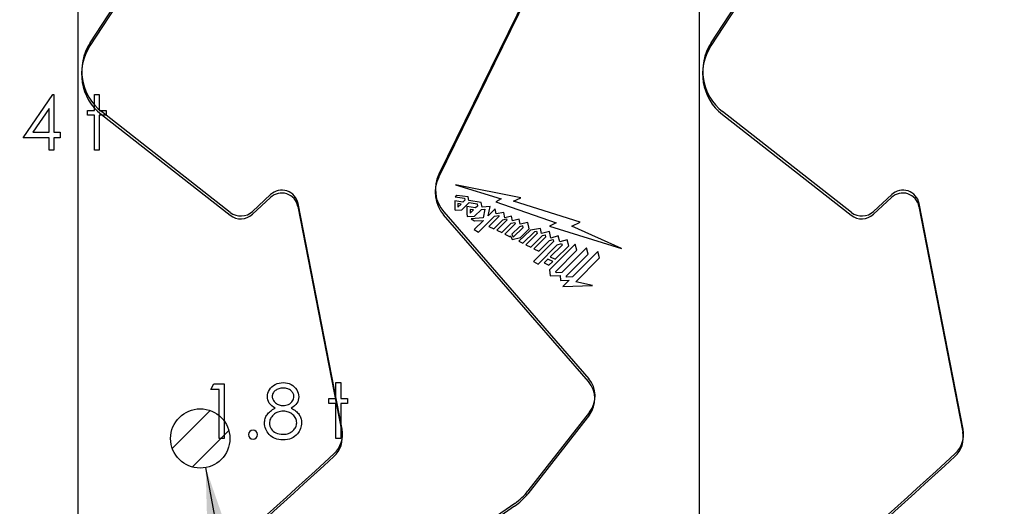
# Model space of a CAD drawing. Header units: inches. Extents: x 0.1 to 87.3, y 0.1 to 33.9.
# Tile 73 of 174: x 24 to 26.3, y 22.1 to 23.3. Entities that reach past the tile are written whole.
import ezdxf

# ---------------------------------------------------------------- set-up
doc = ezdxf.new("R2010")
doc.units = ezdxf.units.IN
doc.header["$MEASUREMENT"] = 0
doc.linetypes.add('CENTERX2', pattern=[0.8, 0.5, -0.1, 0.1, -0.1])
doc.layers.add('DIMENSIONS', color=171, linetype='Continuous')
doc.styles.add('SLDTEXTSTYLE0', font='TXT', dxfattribs={"width": 0.75})
doc.dimstyles.new('SLDDIMSTYLE4', dxfattribs={"dimtxt": 0.125, "dimasz": 0.13, "dimexe": 0, "dimexo": 0.0625, "dimgap": 0.03125, "dimtad": 0, "dimtih": 1, "dimtoh": 1, "dimdec": 4, "dimrnd": 1e-09, "dimzin": 4, "dimdsep": 46, "dimtxsty": 'SLDTEXTSTYLE0', "dimsah": 1, "dimcen": 0, "dimadec": 0, "dimazin": 1, "dimtfac": 1, "dimtdec": 4, "dimtofl": 0, "dimtmove": 0, "dimatfit": 3, "dimfxl": 1, "dimfrac": 2, "dimtolj": 1, "dimtzin": 12, "dimarcsym": 0})

# ---------------------------------------------------------------- blocks, each defined once
blk = doc.blocks.new('SW_HATCH_8')
at = {"color": 0, "linetype": 'Continuous', "lineweight": 18}
for p, q in [((0, 0), (-0.0868, -0.0868)), ((0.0428, -0.0456), (-0.0412, -0.1296))]:
    blk.add_line(p, q, dxfattribs=at)
blk = doc.blocks.new('_D_4')
at = {"layer": 'DIMENSIONS'}
for p, q in [((24.4517, 22.234), (25.6735, 15.5391)), ((26.6256, 16.0121), (26.5875, 16.0121)), ((26.5875, 16.0121), (26.5875, 15.8136)), ((27.0412, 16.0121), (27.0793, 16.0121)), ((27.0793, 16.0121), (27.0793, 15.8136)), ((26.5875, 15.8136), (26.6256, 15.8136)), ((27.0793, 15.8136), (27.0412, 15.8136)), ((25.6735, 15.5391), (25.8922, 15.5391))]:
    blk.add_line(p, q, dxfattribs=at)
blk.add_solid([(24.4517, 22.234), (24.4554, 22.1025), (24.4947, 22.1097)], dxfattribs=at)
at = {"layer": 'DIMENSIONS', "char_height": 0.125, "attachment_point": 1, "style": 'SLDTEXTSTYLE0'}
for s, insert in [('3.454', (26.6256, 15.9748)), ('%%c', (26.5313, 15.7878)), ('.1360', (26.7198, 15.7878)), ('TBD PER TAPPING UNIT', (25.9547, 15.5893)), ('SPECIFICATIONS', (26.1929, 15.3909))]:
    blk.add_mtext(s, dxfattribs=dict(at, insert=insert))

msp = doc.modelspace()

# ---------------------------------------------------------------- linework, layer by layer
at = {"color": 7, "linetype": 'Continuous'}
for p, q in [((24.15957, 20.43835), (24.15957, 26.74835)), ((24.15957, 20.43835), (24.15957, 26.74835)), ((25.58457, 20.43835), (25.58457, 26.74835)), ((25.58457, 20.43835), (25.58457, 26.74835)), ((25.20433, 23.34984), (24.98695, 22.90661)), ((24.18669, 23.2078), (24.26045, 23.32084)), ((25.61169, 23.2078), (25.68545, 23.32084)), ((24.50836, 22.81933), (24.21288, 23.05018)), ((25.93336, 22.81933), (25.63788, 23.05018)), ((24.60091, 22.8601), (24.55939, 22.82152)), ((26.02591, 22.8601), (25.98439, 22.82152)), ((24.76471, 22.32186), (24.66381, 22.83962)), ((24.99822, 22.82028), (25.33068, 22.43783)), ((26.18971, 22.32186), (26.08881, 22.83962)), ((25.33268, 22.36153), (25.19129, 22.18056)), ((25.16111, 22.1521), (24.91769, 21.98389))]:
    msp.add_line(p, q, dxfattribs=at)
at = {"color": 7, "linetype": 'CENTERX2'}
for p, q in [((24.15957, 17.28335), (24.15957, 23.59335)), ((25.58457, 17.28335), (25.58457, 23.59335))]:
    msp.add_line(p, q, dxfattribs=at)
at = {"color": 7, "linetype": 'Continuous', "lineweight": 25}
for p, q in [((24.98655, 22.89998), (25.20393, 23.34321)), ((24.26005, 23.3142), (24.18629, 23.20117)), ((25.68505, 23.3142), (25.61129, 23.20117)), ((24.21248, 23.04355), (24.50796, 22.8127)), ((25.63748, 23.04355), (25.93296, 22.8127)), ((25.17534, 22.85296), (25.02504, 22.88256)), ((25.02504, 22.88256), (25.13003, 22.85002)), ((24.55899, 22.81488), (24.60051, 22.85346)), ((25.04214, 22.8428), (25.02341, 22.84559)), ((25.02809, 22.85811), (25.02457, 22.85461)), ((25.02457, 22.85461), (25.04535, 22.85147)), ((25.05442, 22.85454), (25.02809, 22.85811)), ((25.0398, 22.82523), (25.05622, 22.84157)), ((25.04631, 22.84694), (25.04214, 22.8428)), ((25.04535, 22.85147), (25.04631, 22.84694)), ((25.05605, 22.84627), (25.05442, 22.85454)), ((25.08421, 22.84176), (25.05605, 22.84627)), ((25.05622, 22.84157), (25.0745, 22.83861)), ((25.08647, 22.83104), (25.08421, 22.84176)), ((25.13003, 22.85002), (25.1174, 22.84355)), ((25.1174, 22.84355), (25.25642, 22.79527)), ((25.15828, 22.8451), (25.17534, 22.85296)), ((25.31141, 22.79655), (25.15828, 22.8451)), ((25.98399, 22.81488), (26.02551, 22.85346)), ((24.66341, 22.83298), (24.76431, 22.31523)), ((25.02365, 22.82527), (25.02472, 22.82441)), ((25.02472, 22.82441), (25.0398, 22.82523)), ((25.03023, 22.83956), (25.03051, 22.83121)), ((25.03777, 22.83842), (25.03023, 22.83956)), ((25.03051, 22.83121), (25.03777, 22.83842)), ((25.07117, 22.82936), (25.05094, 22.83262)), ((25.06651, 22.82475), (25.05836, 22.82611)), ((25.05836, 22.82611), (25.0588, 22.81714)), ((25.0588, 22.81714), (25.06651, 22.82475)), ((25.06888, 22.81062), (25.08452, 22.82609)), ((25.07559, 22.83375), (25.07117, 22.82936)), ((25.0745, 22.83861), (25.07559, 22.83375)), ((25.08452, 22.82609), (25.09266, 22.82695)), ((25.1044, 22.833), (25.08647, 22.83104)), ((25.09266, 22.82695), (25.08869, 22.80685)), ((25.09977, 22.81127), (25.1044, 22.833)), ((25.11577, 22.82723), (25.09977, 22.81127)), ((25.11854, 22.81574), (25.11577, 22.82723)), ((25.13625, 22.81866), (25.11854, 22.81574)), ((25.13856, 22.807), (25.13625, 22.81866)), ((26.08841, 22.83298), (26.18931, 22.31523)), ((25.33028, 22.4312), (24.99782, 22.81365)), ((25.05148, 22.81087), (25.05264, 22.80994)), ((25.05264, 22.80994), (25.06888, 22.81062)), ((25.08869, 22.80685), (25.0607, 22.80471)), ((25.0607, 22.80471), (25.06896, 22.8)), ((25.08945, 22.80085), (25.06817, 22.77968)), ((25.06896, 22.8), (25.08945, 22.80085)), ((25.07803, 22.77396), (25.11441, 22.81028)), ((25.12485, 22.80992), (25.1017, 22.78694)), ((25.11299, 22.78165), (25.134, 22.80238)), ((25.11441, 22.81028), (25.12442, 22.81198)), ((25.14287, 22.8012), (25.11989, 22.77842)), ((25.12442, 22.81198), (25.12485, 22.80992)), ((25.134, 22.80238), (25.14235, 22.80428)), ((25.15355, 22.81095), (25.13856, 22.807)), ((25.14235, 22.80428), (25.14287, 22.8012)), ((25.15257, 22.79417), (25.16155, 22.79635)), ((25.15576, 22.79978), (25.15355, 22.81095)), ((25.17136, 22.80364), (25.15576, 22.79978)), ((25.16155, 22.79635), (25.16202, 22.79307)), ((25.17382, 22.79192), (25.17136, 22.80364)), ((25.19073, 22.79597), (25.17382, 22.79192)), ((25.19375, 22.78126), (25.19073, 22.79597)), ((25.29177, 22.7876), (25.31141, 22.79655)), ((25.06817, 22.77968), (25.07803, 22.77396)), ((25.1017, 22.78694), (25.11299, 22.78165)), ((25.11989, 22.77842), (25.13104, 22.7728)), ((25.13104, 22.7728), (25.15257, 22.79417)), ((25.16202, 22.79307), (25.13806, 22.76926)), ((25.17212, 22.78644), (25.15457, 22.76904)), ((25.15765, 22.76213), (25.18047, 22.78474)), ((25.19694, 22.77881), (25.17054, 22.753)), ((25.17978, 22.78817), (25.17212, 22.78644)), ((25.17418, 22.76187), (25.19375, 22.78126)), ((25.17963, 22.74861), (25.2071, 22.77572)), ((25.18047, 22.78474), (25.17978, 22.78817)), ((25.22019, 22.78264), (25.19694, 22.77881)), ((25.2071, 22.77572), (25.21106, 22.77636)), ((25.21106, 22.77636), (25.21234, 22.77048)), ((25.22246, 22.77055), (25.22019, 22.78264)), ((25.24066, 22.7754), (25.22246, 22.77055)), ((25.25642, 22.79527), (25.24052, 22.78745)), ((25.24052, 22.78745), (25.4062, 22.73682)), ((25.24356, 22.76043), (25.24066, 22.7754)), ((25.4062, 22.73682), (25.29177, 22.7876)), ((25.13806, 22.76926), (25.1493, 22.7638)), ((25.1493, 22.7638), (25.15112, 22.76568)), ((25.15112, 22.76568), (25.15531, 22.75718)), ((25.15457, 22.76904), (25.15765, 22.76213)), ((25.15531, 22.75718), (25.17418, 22.76187)), ((25.17054, 22.753), (25.17963, 22.74861)), ((25.21234, 22.77048), (25.18654, 22.74495)), ((25.19809, 22.73973), (25.2249, 22.76631)), ((25.24988, 22.75263), (25.20387, 22.70672)), ((25.23168, 22.76279), (25.20482, 22.73594)), ((25.21615, 22.73036), (25.24052, 22.75483)), ((25.2249, 22.76631), (25.23073, 22.76789)), ((25.23073, 22.76789), (25.23168, 22.76279)), ((25.24052, 22.75483), (25.24884, 22.75716)), ((25.26101, 22.76532), (25.24356, 22.76043)), ((25.24884, 22.75716), (25.24988, 22.75263)), ((25.26431, 22.75143), (25.26101, 22.76532)), ((25.28159, 22.75621), (25.26431, 22.75143)), ((25.2849, 22.74284), (25.28159, 22.75621)), ((25.18654, 22.74495), (25.19809, 22.73973)), ((25.20482, 22.73594), (25.21615, 22.73036)), ((25.21457, 22.70083), (25.25861, 22.74507)), ((25.29977, 22.74671), (25.241, 22.68717)), ((25.26949, 22.74407), (25.24218, 22.71746)), ((25.25346, 22.71186), (25.2849, 22.74284)), ((25.25534, 22.68374), (25.3037, 22.7326)), ((25.25861, 22.74507), (25.26864, 22.74795)), ((25.26864, 22.74795), (25.26949, 22.74407)), ((25.32528, 22.73798), (25.26914, 22.68122)), ((25.35172, 22.72922), (25.2934, 22.6712)), ((25.3037, 22.7326), (25.29977, 22.74671)), ((25.32918, 22.72382), (25.32528, 22.73798)), ((25.35569, 22.71511), (25.35172, 22.72922)), ((25.20387, 22.70672), (25.21457, 22.70083)), ((25.23712, 22.71225), (25.22862, 22.7039)), ((25.24822, 22.70652), (25.23712, 22.71225)), ((25.2396, 22.69796), (25.24822, 22.70652)), ((25.24218, 22.71746), (25.25346, 22.71186)), ((25.27952, 22.67376), (25.32918, 22.72382)), ((25.3012, 22.66025), (25.35569, 22.71511)), ((25.22862, 22.7039), (25.2396, 22.69796)), ((25.241, 22.68717), (25.24196, 22.67397)), ((25.25573, 22.6807), (25.25534, 22.68374)), ((25.24196, 22.67397), (25.26527, 22.67485)), ((25.26914, 22.68122), (25.25573, 22.6807)), ((25.26527, 22.67485), (25.26599, 22.66339)), ((25.26599, 22.66339), (25.28591, 22.66418)), ((25.28591, 22.66418), (25.27164, 22.64929)), ((25.27991, 22.6707), (25.27952, 22.67376)), ((25.2934, 22.6712), (25.27991, 22.6707)), ((25.27164, 22.64929), (25.33978, 22.6518)), ((25.33978, 22.6518), (25.3012, 22.66025)), ((25.33228, 22.35489), (25.19089, 22.17393)), ((25.16071, 22.14547), (24.91333, 21.97451))]:
    msp.add_line(p, q, dxfattribs=at)
at = {"color": 7, "linetype": 'Continuous', "flags": 128}
for points in [[(24.10134, 23.08985), (24.10362, 23.08985), (24.10362, 23.08985), (24.10362, 23.00331), (24.10362, 23.00331), (24.11804, 23.00331), (24.11804, 23.00331), (24.11804, 22.99049), (24.11804, 22.99049), (24.10362, 22.99049), (24.10362, 22.99049), (24.10362, 22.96164), (24.10362, 22.96164), (24.0924, 22.96164), (24.0924, 22.96164), (24.0924, 22.99049), (24.0924, 22.99049), (24.0331, 22.99049), (24.0331, 22.99049), (24.10134, 23.08985)], [(24.19658, 23.08985), (24.20778, 23.08985), (24.20778, 23.08985), (24.20778, 23.05299), (24.20778, 23.05299), (24.22381, 23.05299), (24.22381, 23.05299), (24.22381, 23.04177), (24.22381, 23.04177), (24.20778, 23.04177), (24.20778, 23.04177), (24.20778, 22.96164), (24.20778, 22.96164), (24.19657, 22.96164), (24.19657, 22.96164), (24.19657, 23.04177), (24.19657, 23.04177), (24.18054, 23.04177), (24.18054, 23.04177), (24.18054, 23.05299), (24.18054, 23.05299), (24.19657, 23.05299), (24.19657, 23.05299), (24.19657, 23.08985)], [(24.09241, 23.00331), (24.0924, 23.0576), (24.0924, 23.0576), (24.05514, 23.00331), (24.05514, 23.00331), (24.0924, 23.00331)], [(24.47087, 22.4259), (24.49398, 22.4259), (24.49398, 22.4259), (24.49398, 22.3009), (24.49398, 22.3009), (24.48276, 22.3009), (24.48276, 22.3009), (24.48276, 22.41308), (24.48276, 22.41308), (24.46353, 22.41308), (24.46353, 22.41308), (24.47086, 22.4259)], [(24.64771, 22.37054), (24.65075, 22.36891), (24.65358, 22.36723), (24.65619, 22.36548), (24.65859, 22.3637), (24.66079, 22.36185), (24.66277, 22.35992), (24.66452, 22.35797), (24.66608, 22.35594), (24.66743, 22.35386), (24.66861, 22.35171), (24.66961, 22.34948), (24.67041, 22.3472), (24.67106, 22.34482), (24.67151, 22.34239), (24.67176, 22.33989), (24.67186, 22.33731), (24.67186, 22.33731), (24.67171, 22.3337), (24.67126, 22.3302), (24.67053, 22.32679), (24.66951, 22.32351), (24.66815, 22.32031), (24.66653, 22.31725), (24.66462, 22.31427), (24.6624, 22.31142), (24.6624, 22.31142), (24.65934, 22.30821), (24.65599, 22.30541), (24.6523, 22.30306), (24.6483, 22.30113), (24.64399, 22.29962), (24.63938, 22.29855), (24.63445, 22.29792), (24.62922, 22.2977), (24.62922, 22.2977), (24.62418, 22.2979), (24.61945, 22.29845), (24.61502, 22.2994), (24.61094, 22.3007), (24.60713, 22.3024), (24.60368, 22.30448), (24.60052, 22.30691), (24.59767, 22.30974), (24.59514, 22.3128), (24.59296, 22.31593), (24.59113, 22.31913), (24.5896, 22.32241), (24.58843, 22.32577), (24.5876, 22.3292), (24.5871, 22.3327), (24.58692, 22.33628), (24.58692, 22.33628), (24.58702, 22.33891), (24.5873, 22.34147), (24.58775, 22.34395), (24.58838, 22.34637), (24.5892, 22.34873), (24.5902, 22.35101), (24.59138, 22.35324), (24.59273, 22.35539), (24.59431, 22.35749), (24.59609, 22.35952), (24.59812, 22.3615), (24.60037, 22.36343), (24.60283, 22.3653), (24.60553, 22.36711), (24.60843, 22.36886), (24.61159, 22.37054), (24.61159, 22.37054), (24.60731, 22.37302), (24.6036, 22.3758), (24.60047, 22.37883), (24.59789, 22.38216), (24.59589, 22.38569), (24.59449, 22.38934), (24.59361, 22.39312), (24.59333, 22.39703), (24.59333, 22.39703), (24.59364, 22.40101), (24.59454, 22.40494), (24.59606, 22.40885), (24.59817, 22.41268), (24.60082, 22.41631), (24.60393, 22.41952), (24.60748, 22.42232), (24.61151, 22.42472), (24.61587, 22.42665), (24.6204, 22.42801), (24.62509, 22.42883), (24.62997, 22.42911), (24.62997, 22.42911), (24.63473, 22.42883), (24.63928, 22.42801), (24.64367, 22.4266), (24.64787, 22.42467), (24.65178, 22.42227), (24.65521, 22.41944), (24.65821, 22.41624), (24.66077, 22.41263), (24.66282, 22.4088), (24.66427, 22.40484), (24.66515, 22.40081), (24.66545, 22.39668), (24.66545, 22.39668), (24.66517, 22.39262), (24.66435, 22.38879), (24.66295, 22.38519), (24.66102, 22.38181), (24.65851, 22.37865), (24.65548, 22.37575), (24.65185, 22.37302), (24.6477, 22.37054)], [(24.62935, 22.41629), (24.62671, 22.41619), (24.62421, 22.41594), (24.62183, 22.41549), (24.61955, 22.41486), (24.61737, 22.41403), (24.61535, 22.41306), (24.61342, 22.41188), (24.61159, 22.41053), (24.60994, 22.40905), (24.60851, 22.40752), (24.60731, 22.40592), (24.60631, 22.40424), (24.60555, 22.40249), (24.605, 22.40069), (24.60465, 22.39881), (24.60455, 22.39686), (24.60455, 22.39686), (24.60468, 22.3949), (24.60503, 22.39302), (24.6056, 22.39117), (24.60646, 22.38937), (24.60751, 22.38762), (24.60881, 22.38589), (24.61034, 22.38424), (24.61211, 22.38261), (24.61404, 22.38111), (24.61607, 22.3798), (24.61815, 22.37873), (24.62033, 22.37782), (24.62258, 22.37712), (24.62491, 22.37662), (24.62731, 22.37632), (24.62979, 22.37622), (24.62979, 22.37622), (24.63297, 22.3764), (24.63608, 22.37695), (24.63908, 22.37785), (24.64201, 22.3791), (24.64474, 22.38068), (24.64715, 22.38253), (24.64922, 22.38464), (24.651, 22.38701), (24.6524, 22.38954), (24.65343, 22.39205), (24.65403, 22.39458), (24.65423, 22.39711), (24.65423, 22.39711), (24.65413, 22.39888), (24.65383, 22.40061), (24.65333, 22.40229), (24.65263, 22.40397), (24.65173, 22.40559), (24.65065, 22.40717), (24.64935, 22.40872), (24.64785, 22.41025), (24.64617, 22.41165), (24.64432, 22.41288), (24.64226, 22.41393), (24.64003, 22.41478), (24.63763, 22.41543), (24.63505, 22.41591), (24.6323, 22.41619), (24.62934, 22.41629)], [(24.7504, 22.42911), (24.7616, 22.42911), (24.7616, 22.42911), (24.7616, 22.39225), (24.7616, 22.39225), (24.77763, 22.39225), (24.77763, 22.39225), (24.77763, 22.38103), (24.77763, 22.38103), (24.7616, 22.38103), (24.7616, 22.38103), (24.7616, 22.3009), (24.7616, 22.3009), (24.75039, 22.3009), (24.75039, 22.3009), (24.75039, 22.38103), (24.75039, 22.38103), (24.73436, 22.38103), (24.73436, 22.38103), (24.73436, 22.39225), (24.73436, 22.39225), (24.75039, 22.39225), (24.75039, 22.39225), (24.75039, 22.42911)], [(24.63009, 22.3634), (24.62674, 22.36328), (24.62356, 22.36288), (24.6205, 22.36225), (24.6176, 22.36135), (24.61482, 22.36017), (24.61217, 22.35874), (24.60966, 22.35707), (24.60731, 22.35514), (24.60515, 22.35304), (24.6033, 22.35086), (24.60172, 22.34858), (24.60045, 22.34622), (24.59942, 22.34377), (24.59872, 22.34124), (24.59829, 22.33861), (24.59814, 22.33591), (24.59814, 22.33591), (24.59839, 22.33255), (24.59912, 22.32932), (24.60035, 22.32614), (24.60205, 22.32309), (24.6042, 22.32023), (24.60676, 22.31775), (24.60969, 22.31558), (24.61302, 22.31377), (24.6167, 22.31235), (24.62063, 22.31134), (24.62486, 22.31072), (24.62934, 22.31052), (24.62934, 22.31052), (24.63285, 22.31064), (24.63615, 22.31102), (24.63928, 22.31164), (24.64221, 22.31252), (24.64497, 22.31362), (24.64755, 22.315), (24.64995, 22.3166), (24.65215, 22.31848), (24.65413, 22.32051), (24.65586, 22.32264), (24.65734, 22.32484), (24.65851, 22.32712), (24.65944, 22.32947), (24.66012, 22.33193), (24.66052, 22.33446), (24.66064, 22.33708), (24.66064, 22.33708), (24.66049, 22.33964), (24.66009, 22.34209), (24.65939, 22.3445), (24.65841, 22.34683), (24.65714, 22.34908), (24.65561, 22.35126), (24.65378, 22.35336), (24.65168, 22.35539), (24.64937, 22.35727), (24.64697, 22.35889), (24.64444, 22.36027), (24.64179, 22.3614), (24.63903, 22.36227), (24.63615, 22.3629), (24.63317, 22.36328), (24.63007, 22.3634)]]:
    msp.add_lwpolyline(points, dxfattribs=at)
at = {"color": 7, "linetype": 'Continuous', "lineweight": 25}
msp.add_circle((24.43949, 22.3009), 0.068, dxfattribs=at)
at = {"color": 7, "linetype": 'Continuous'}
for centre, radius, start, end in [((24.2856, 23.14325), 0.11811, 146.87156, 232), ((25.7106, 23.14325), 0.11811, 146.87156, 232), ((25.05765, 22.87194), 0.07874, 153.87492, 220.99991), ((24.62667, 22.83238), 0.03784, 11.0281, 132.89784), ((26.05167, 22.83238), 0.03784, 11.0281, 132.89784), ((24.53259, 22.85036), 0.03937, 232, 312.89784), ((25.95759, 22.85036), 0.03937, 232, 312.89784), ((25.2854, 22.39847), 0.06, 322, 41), ((24.70582, 22.31039), 0.06, 312.56448, 11.0281), ((26.13082, 22.31039), 0.06, 312.56448, 11.0281), ((24.56049, 22.30972), 0.01042, 90.03197, 89.96803), ((6.10492, 42.56389), 27.55906, 308.622484, 312.564485), ((7.52992, 42.56389), 27.55906, 308.622484, 312.564485), ((8.95492, 42.56389), 27.55906, 308.622484, 312.564485), ((25.08296, 22.2652), 0.13748, 304.64598, 322)]:
    msp.add_arc(centre, radius, start, end, dxfattribs=at)
at = {"color": 7, "linetype": 'Continuous', "lineweight": 25}
for centre, radius, start, end in [((24.2852, 23.13662), 0.11811, 146.87156, 232), ((25.7102, 23.13662), 0.11811, 146.87156, 232), ((25.05725, 22.86531), 0.07874, 153.87492, 220.99991), ((24.62627, 22.82574), 0.03784, 11.0281, 132.89784), ((26.41048, 22.85186), 1.38709, 180.25902, 181.09872), ((26.05127, 22.82574), 0.03784, 11.0281, 132.89784), ((26.52687, 22.85789), 1.47614, 180.98115, 181.82558), ((24.53219, 22.84372), 0.03937, 232, 312.89784), ((25.95719, 22.84372), 0.03937, 232, 312.89784), ((25.285, 22.39183), 0.06, 322, 41), ((24.70542, 22.30375), 0.06, 312.56448, 11.0281), ((26.13042, 22.30375), 0.06, 312.56448, 11.0281), ((6.10452, 42.55726), 27.55906, 308.428925, 312.564485), ((7.52952, 42.55726), 27.55906, 308.428925, 312.564485), ((8.95452, 42.55726), 27.55906, 308.428925, 312.564485), ((25.08256, 22.25857), 0.13748, 304.64598, 322)]:
    msp.add_arc(centre, radius, start, end, dxfattribs=at)

# ---------------------------------------------------------------- block references
at = {"color": 5, "linetype": 'Continuous', "lineweight": 18, "true_color": 0x0000ff}
msp.add_blockref('SW_HATCH_8', (24.46212, 22.36503), dxfattribs=at)

# ---------------------------------------------------------------- dimensions: what is measured, and where the dimension line sits
at = {"layer": 'DIMENSIONS'}
dim = msp.add_diameter_dim_2p(p1=(24.42728, 22.3678), p2=(24.4517, 22.23401), text='<>\\PTBD PER TAPPING UNIT\\PSPECIFICATIONS', dimstyle='SLDDIMSTYLE4', dxfattribs=at)
dim.commit()
dim.dimension.update_dxf_attribs({"geometry": '_D_4', "text_midpoint": (26.83338, 15.63361), "dimtype": 163})

doc.saveas('drawing.dxf')
